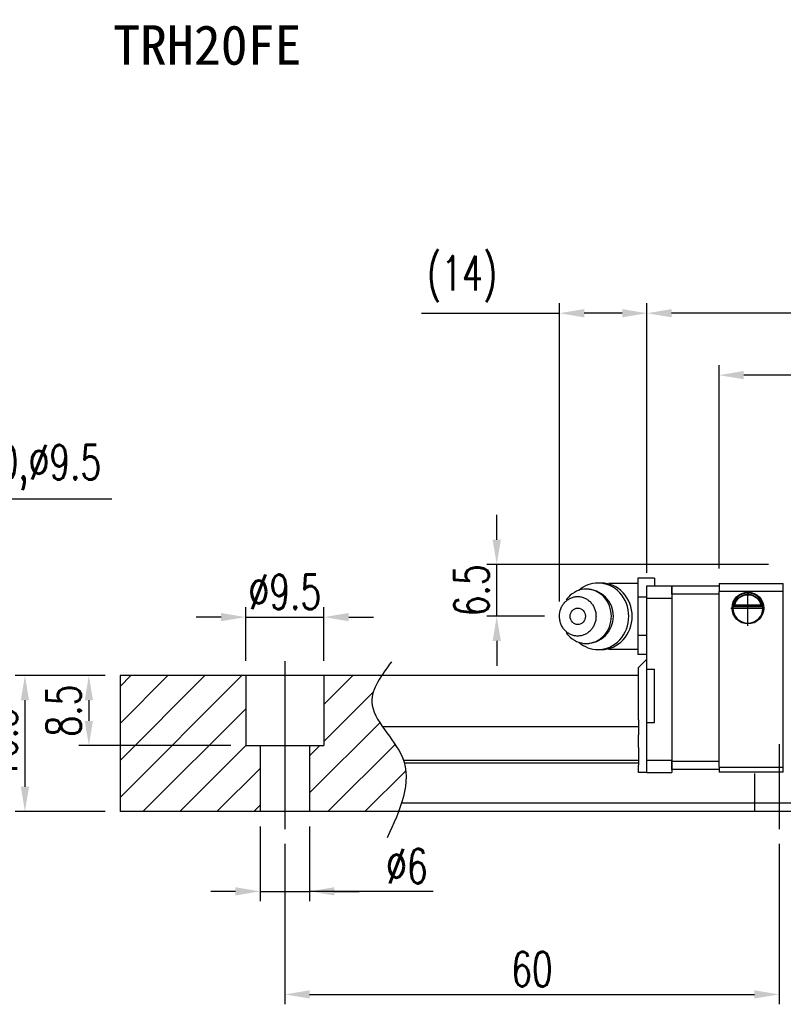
# Model space of a CAD drawing. Header units: millimetres. Extents: x 733 to 1040, y 381 to 501.
# Tile 2 of 51: x 838 to 931, y 381 to 501. Entities that reach past the tile are written whole.
import ezdxf
from ezdxf.enums import TextEntityAlignment as Align

# ---------------------------------------------------------------- set-up
doc = ezdxf.new("R2010")
doc.units = ezdxf.units.MM
doc.header["$LTSCALE"] = 0.15
doc.layers.get('Defpoints').update_dxf_attribs({"linetype": 'CONTINUOUS'})
doc.layers.add('CHA', color=2, linetype='CONTINUOUS')
doc.layers.add('DIM', color=4, linetype='CONTINUOUS')
doc.styles.add('DIM-7', font='SIMPLEX.shx', dxfattribs={"width": 0.7, "bigfont": 'chineset.shx'})
doc.styles.add('T', font='kaiu.ttf')
doc.dimstyles.new('CNS', dxfattribs={"dimtxt": 3.5, "dimasz": 2.5, "dimexe": 1, "dimexo": 1.5, "dimgap": 0.09, "dimtad": 0, "dimdsep": 46, "dimtxsty": 'DIM-7', "dimcen": 0.09, "dimclrd": 1, "dimclre": 1, "dimclrt": 4, "dimadec": 0, "dimazin": 0, "dimtfac": 1, "dimtix": 1, "dimtmove": 2, "dimatfit": 3, "dimfxl": 1, "dimtvp": 0.971429, "dimtolj": 1, "dimarcsym": 0})

# ---------------------------------------------------------------- blocks, each defined once
blk = doc.blocks.new('*D3')
at = {"layer": 'Defpoints', "color": 0, "linetype": 'Continuous', "transparency": 16777216}
for p in [(870.15, 402.52), (930.15, 402.52), (930.15, 382.44)]:
    blk.add_point(p, dxfattribs=at)
at = {"layer": 'DIM', "color": 7, "linetype": 'Continuous', "lineweight": -2, "transparency": 16777216}
for p, q in [((870.15, 400.72), (870.15, 381.24)), ((930.15, 400.72), (930.15, 381.24))]:
    blk.add_line(p, q, dxfattribs=at)
at = {"layer": 'DIM', "color": 0, "linetype": 'Continuous', "lineweight": -2, "transparency": 16777216}
blk.add_line((873.15, 382.44), (927.15, 382.44), dxfattribs=at)
at = {"layer": 'DIM', "color": 0, "linetype": 'Continuous', "transparency": 16777216}
for points in [[(873.15, 382.94), (873.15, 381.94), (870.15, 382.44)], [(927.15, 382.94), (927.15, 381.94), (930.15, 382.44)]]:
    blk.add_solid(points, dxfattribs=at)
at = {"layer": 'DIM', "color": 7, "linetype": 'Continuous', "transparency": 16777216, "insert": (900.15, 385.5), "char_height": 4.2, "attachment_point": 5, "style": 'DIM-7'}
blk.add_mtext('\\A1;60', dxfattribs=at)
blk = doc.blocks.new('*D11')
at = {"layer": 'Defpoints', "color": 0, "linetype": 'Continuous', "transparency": 16777216}
for p in [(867.15, 404.64), (873.15, 404.64), (873.15, 394.95)]:
    blk.add_point(p, dxfattribs=at)
at = {"layer": 'DIM', "color": 7, "linetype": 'Continuous', "lineweight": -2, "transparency": 16777216}
for p, q in [((867.15, 402.84), (867.15, 393.75)), ((873.15, 402.84), (873.15, 393.75))]:
    blk.add_line(p, q, dxfattribs=at)
at = {"layer": 'DIM', "color": 0, "linetype": 'Continuous', "lineweight": -2, "transparency": 16777216}
for p, q in [((864.15, 394.95), (861.15, 394.95)), ((867.15, 394.95), (873.15, 394.95)), ((867.15, 394.95), (873.15, 394.95)), ((888.16, 394.95), (873.15, 394.95)), ((876.15, 394.95), (879.15, 394.95))]:
    blk.add_line(p, q, dxfattribs=at)
at = {"layer": 'DIM', "color": 0, "linetype": 'Continuous', "transparency": 16777216}
for points in [[(864.15, 395.45), (864.15, 394.45), (867.15, 394.95)], [(876.15, 395.45), (876.15, 394.45), (873.15, 394.95)]]:
    blk.add_solid(points, dxfattribs=at)
at = {"layer": 'DIM', "color": 7, "linetype": 'Continuous', "transparency": 16777216, "insert": (884.96, 398.01), "char_height": 4.2, "attachment_point": 5, "style": 'DIM-7'}
blk.add_mtext('\\A1;%%C6', dxfattribs=at)
blk = doc.blocks.new('*D12')
at = {"layer": 'Defpoints', "color": 0, "linetype": 'Continuous', "transparency": 16777216}
for p in [(874.9, 428.24), (865.4, 421.14), (874.9, 421.14)]:
    blk.add_point(p, dxfattribs=at)
at = {"layer": 'DIM', "color": 7, "linetype": 'Continuous', "lineweight": -2, "transparency": 16777216}
for p, q in [((865.4, 422.94), (865.4, 429.44)), ((874.9, 422.94), (874.9, 429.44))]:
    blk.add_line(p, q, dxfattribs=at)
at = {"layer": 'DIM', "color": 0, "linetype": 'Continuous', "lineweight": -2, "transparency": 16777216}
for p, q in [((862.4, 428.24), (859.4, 428.24)), ((865.4, 428.24), (874.9, 428.24)), ((877.9, 428.24), (880.9, 428.24))]:
    blk.add_line(p, q, dxfattribs=at)
at = {"layer": 'DIM', "color": 0, "linetype": 'Continuous', "transparency": 16777216}
for points in [[(862.4, 428.74), (862.4, 427.74), (865.4, 428.24)], [(877.9, 428.74), (877.9, 427.74), (874.9, 428.24)]]:
    blk.add_solid(points, dxfattribs=at)
at = {"layer": 'DIM', "color": 7, "linetype": 'Continuous', "transparency": 16777216, "insert": (870.15, 431.3), "char_height": 4.2, "attachment_point": 5, "style": 'DIM-7'}
blk.add_mtext('\\A1;%%c9.5', dxfattribs=at)
blk = doc.blocks.new('*D13')
at = {"layer": 'Defpoints', "color": 0, "linetype": 'Continuous', "transparency": 16777216}
for p in [(850.15, 421.14), (846.36, 412.64), (865.4, 412.64)]:
    blk.add_point(p, dxfattribs=at)
at = {"layer": 'DIM', "color": 7, "linetype": 'Continuous', "lineweight": -2, "transparency": 16777216}
for p, q in [((848.35, 421.14), (845.16, 421.14)), ((863.6, 412.64), (845.16, 412.64))]:
    blk.add_line(p, q, dxfattribs=at)
at = {"layer": 'DIM', "color": 0, "linetype": 'Continuous', "lineweight": -2, "transparency": 16777216}
blk.add_line((846.36, 418.14), (846.36, 415.64), dxfattribs=at)
at = {"layer": 'DIM', "color": 0, "linetype": 'Continuous', "transparency": 16777216}
for points in [[(845.86, 418.14), (846.86, 418.14), (846.36, 421.14)], [(845.86, 415.64), (846.86, 415.64), (846.36, 412.64)]]:
    blk.add_solid(points, dxfattribs=at)
at = {"layer": 'DIM', "color": 7, "linetype": 'Continuous', "transparency": 16777216, "insert": (843.3, 416.89), "char_height": 4.2, "attachment_point": 5, "rotation": 90, "style": 'DIM-7'}
blk.add_mtext('\\A1;8.5', dxfattribs=at)
blk = doc.blocks.new('*D14')
at = {"layer": 'Defpoints', "color": 0, "linetype": 'Continuous', "transparency": 16777216}
for p in [(850.15, 421.14), (838.6, 404.64), (850.15, 404.64)]:
    blk.add_point(p, dxfattribs=at)
at = {"layer": 'DIM', "color": 7, "linetype": 'Continuous', "lineweight": -2, "transparency": 16777216}
for p, q in [((848.35, 421.14), (837.4, 421.14)), ((848.35, 404.64), (837.4, 404.64))]:
    blk.add_line(p, q, dxfattribs=at)
at = {"layer": 'DIM', "color": 0, "linetype": 'Continuous', "lineweight": -2, "transparency": 16777216}
blk.add_line((838.6, 418.14), (838.6, 407.64), dxfattribs=at)
at = {"layer": 'DIM', "color": 0, "linetype": 'Continuous', "transparency": 16777216}
for points in [[(838.1, 418.14), (839.1, 418.14), (838.6, 421.14)], [(838.1, 407.64), (839.1, 407.64), (838.6, 404.64)]]:
    blk.add_solid(points, dxfattribs=at)
at = {"layer": 'DIM', "color": 7, "linetype": 'Continuous', "transparency": 16777216, "insert": (835.54, 412.89), "char_height": 4.2, "attachment_point": 5, "rotation": 90, "style": 'DIM-7'}
blk.add_mtext('\\A1;16.5', dxfattribs=at)
blk = doc.blocks.new('*D2')
at = {"layer": 'Defpoints', "color": 0, "linetype": 'Continuous', "transparency": 16777216}
for p in [(914.1, 465.13), (914.1, 431.83), (1025.2, 431.83)]:
    blk.add_point(p, dxfattribs=at)
at = {"layer": 'DIM', "color": 7, "linetype": 'Continuous', "lineweight": -2, "transparency": 16777216}
for p, q in [((914.1, 433.63), (914.1, 466.33)), ((1025.2, 433.63), (1025.2, 466.33))]:
    blk.add_line(p, q, dxfattribs=at)
at = {"layer": 'DIM', "color": 0, "linetype": 'Continuous', "lineweight": -2, "transparency": 16777216}
blk.add_line((1022.2, 465.13), (917.1, 465.13), dxfattribs=at)
at = {"layer": 'DIM', "color": 0, "linetype": 'Continuous', "transparency": 16777216}
for points in [[(917.1, 465.63), (917.1, 464.63), (914.1, 465.13)], [(1022.2, 465.63), (1022.2, 464.63), (1025.2, 465.13)]]:
    blk.add_solid(points, dxfattribs=at)
at = {"layer": 'DIM', "color": 7, "linetype": 'Continuous', "transparency": 16777216, "insert": (969.65, 468.19), "char_height": 4.2, "attachment_point": 5, "style": 'DIM-7'}
blk.add_mtext('\\A1;111.1', dxfattribs=at)
blk = doc.blocks.new('*D23')
at = {"layer": 'Defpoints', "color": 0, "linetype": 'Continuous', "transparency": 16777216}
for p in [(895.87, 434.64), (930.65, 434.64), (903.48, 428.34)]:
    blk.add_point(p, dxfattribs=at)
at = {"layer": 'DIM', "color": 0, "linetype": 'Continuous', "lineweight": -2, "transparency": 16777216}
for p, q in [((895.87, 437.64), (895.87, 440.64)), ((895.87, 428.34), (895.87, 434.64)), ((895.87, 425.34), (895.87, 422.34))]:
    blk.add_line(p, q, dxfattribs=at)
at = {"layer": 'DIM', "color": 7, "linetype": 'Continuous', "lineweight": -2, "transparency": 16777216}
for p, q in [((928.85, 434.64), (894.67, 434.64)), ((901.68, 428.34), (894.67, 428.34))]:
    blk.add_line(p, q, dxfattribs=at)
at = {"layer": 'DIM', "color": 0, "linetype": 'Continuous', "transparency": 16777216}
for points in [[(895.37, 437.64), (896.37, 437.64), (895.87, 434.64)], [(895.37, 425.34), (896.37, 425.34), (895.87, 428.34)]]:
    blk.add_solid(points, dxfattribs=at)
at = {"layer": 'DIM', "color": 7, "linetype": 'Continuous', "transparency": 16777216, "insert": (892.81, 431.49), "char_height": 4.2, "attachment_point": 5, "rotation": 90, "style": 'DIM-7'}
blk.add_mtext('\\A1;6.5', dxfattribs=at)
blk = doc.blocks.new('*D24')
at = {"layer": 'Defpoints', "color": 0, "linetype": 'Continuous', "transparency": 16777216}
for p in [(903.48, 465.13), (914.1, 434.64), (903.48, 428.34)]:
    blk.add_point(p, dxfattribs=at)
at = {"layer": 'DIM', "color": 7, "linetype": 'Continuous', "lineweight": -2, "transparency": 16777216}
for p, q in [((903.48, 430.14), (903.48, 466.33)), ((914.1, 436.44), (914.1, 466.33))]:
    blk.add_line(p, q, dxfattribs=at)
at = {"layer": 'DIM', "color": 0, "linetype": 'Continuous', "lineweight": -2, "transparency": 16777216}
for p, q in [((886.72, 465.13), (903.48, 465.13)), ((911.1, 465.13), (906.48, 465.13))]:
    blk.add_line(p, q, dxfattribs=at)
at = {"layer": 'DIM', "color": 0, "linetype": 'Continuous', "transparency": 16777216}
for points in [[(906.48, 465.63), (906.48, 464.63), (903.48, 465.13)], [(911.1, 465.63), (911.1, 464.63), (914.1, 465.13)]]:
    blk.add_solid(points, dxfattribs=at)
at = {"layer": 'DIM', "color": 7, "linetype": 'Continuous', "transparency": 16777216, "insert": (891.67, 469.29), "char_height": 4.2, "attachment_point": 5, "style": 'DIM-7'}
blk.add_mtext('\\A1;(14)', dxfattribs=at)
blk = doc.blocks.new('*D25')
at = {"layer": 'Defpoints', "color": 0, "linetype": 'Continuous', "transparency": 16777216}
for p in [(922.85, 457.61), (922.85, 432.34), (1016.45, 432.19)]:
    blk.add_point(p, dxfattribs=at)
at = {"layer": 'DIM', "color": 7, "linetype": 'Continuous', "lineweight": -2, "transparency": 16777216}
for p, q in [((922.85, 434.14), (922.85, 458.81)), ((1016.45, 433.99), (1016.45, 458.81))]:
    blk.add_line(p, q, dxfattribs=at)
at = {"layer": 'DIM', "color": 0, "linetype": 'Continuous', "lineweight": -2, "transparency": 16777216}
blk.add_line((1013.45, 457.61), (925.85, 457.61), dxfattribs=at)
at = {"layer": 'DIM', "color": 0, "linetype": 'Continuous', "transparency": 16777216}
for points in [[(925.85, 458.11), (925.85, 457.11), (922.85, 457.61)], [(1013.45, 458.11), (1013.45, 457.11), (1016.45, 457.61)]]:
    blk.add_solid(points, dxfattribs=at)
at = {"layer": 'DIM', "color": 7, "linetype": 'Continuous', "transparency": 16777216, "insert": (969.65, 460.67), "char_height": 4.2, "attachment_point": 5, "style": 'DIM-7'}
blk.add_mtext('\\A1;93.6', dxfattribs=at)

msp = doc.modelspace()

# ---------------------------------------------------------------- hatches: boundary and pattern name
at = {"layer": 'DIM', "linetype": 'Continuous'}
h = msp.add_hatch(dxfattribs=at)
h.set_pattern_fill('ANSI31', style=0)
h.set_pattern_definition([(45, (156.9114, 85.793), (-2.245064, 2.245064), [])])
h.paths.add_polyline_path([(850.151, 421.137), (850.151, 420.964), (850.151, 419.45), (850.151, 419.253), (850.151, 417.727), (850.151, 417.53), (850.151, 415.582), (850.151, 415.422), (850.151, 415.281), (850.151, 414.936), (850.151, 410.837), (850.151, 410.493), (850.151, 408.71), (850.151, 408.533), (850.151, 405.637), (850.151, 404.637), (867.151, 404.637), (867.151, 412.637), (865.401, 412.637), (865.401, 421.137)])
edge = h.paths.add_edge_path()
edge.add_line((874.901, 412.637), (873.151, 412.637))
edge.add_line((873.151, 412.637), (873.151, 404.637))
edge.add_line((873.151, 404.637), (883.951, 404.637))
edge.add_spline(control_points=[(883.951, 404.637), (884.818, 406.913), (885.781, 411.661), (879.569, 416.687), (881.187, 420.058), (881.89, 421.137)], knot_values=[1.8606491, 1.8606491, 1.8606491, 1.8606491, 8.6489825, 16.3308189, 19.9026155, 19.9026155, 19.9026155, 19.9026155], degree=3, periodic=0)
edge.add_line((881.89, 421.137), (874.901, 421.137))
edge.add_line((874.901, 421.137), (874.901, 412.637))

# ---------------------------------------------------------------- linework, layer by layer
at = {"layer": 'DIM', "color": 7, "linetype": 'Continuous'}
for p, q in [((915.001, 432.955), (913.001, 432.955)), ((913.001, 432.955), (913.001, 431.801)), ((915.001, 432.955), (915.001, 432.037)), ((908.573, 432.378), (908.158, 432.378)), ((913.001, 432.337), (909.701, 432.337)), ((913.001, 431.801), (913.001, 430.646)), ((914.101, 430.537), (914.101, 432.037)), ((914.101, 432.037), (917.101, 432.037)), ((917.101, 432.037), (922.851, 432.037)), ((917.101, 431.037), (917.101, 432.037)), ((917.101, 432.037), (917.101, 430.537)), ((922.851, 432.337), (922.851, 431.337)), ((922.851, 432.337), (930.651, 432.337)), ((930.651, 410.437), (930.651, 432.337)), ((914.101, 430.646), (913.001, 430.646)), ((913.001, 430.646), (913.001, 428.337)), ((914.101, 430.537), (917.101, 430.537)), ((914.101, 421.94), (914.101, 430.537)), ((922.851, 431.037), (917.101, 431.037)), ((917.101, 431.037), (917.101, 410.737)), ((917.101, 431.037), (917.101, 430.537)), ((917.101, 430.537), (917.101, 410.887)), ((917.101, 430.537), (917.101, 410.887)), ((930.651, 431.337), (922.851, 431.337)), ((922.851, 410.037), (922.851, 431.337)), ((926.351, 427.166), (926.351, 431.337)), ((924.288, 429.337), (928.351, 429.337)), ((928.17, 429.487), (924.532, 429.487)), ((928.047, 429.596), (924.656, 429.596)), ((927.938, 429.687), (924.764, 429.687)), ((913.001, 428.337), (913.001, 426.027)), ((914.101, 426.027), (913.001, 426.027)), ((913.001, 426.027), (913.001, 424.872)), ((930.651, 426.337), (930.651, 426.637)), ((909.701, 424.337), (913.001, 424.337)), ((913.001, 424.872), (913.001, 423.718)), ((908.158, 424.295), (908.573, 424.295)), ((914.101, 423.718), (913.001, 423.718)), ((913.091, 422.127), (914.101, 423.137)), ((870.151, 422.889), (870.151, 402.518)), ((913.091, 421.828), (913.091, 422.127)), ((914.101, 415.44), (914.101, 421.94)), ((914.101, 421.94), (915.001, 421.94)), ((915.001, 415.44), (915.001, 421.94)), ((850.151, 421.137), (850.151, 420.964)), ((913.091, 421.137), (850.151, 421.137)), ((850.151, 420.967), (850.151, 419.45)), ((865.401, 421.137), (865.401, 412.637)), ((874.901, 421.137), (874.901, 412.637)), ((913.091, 420.145), (913.091, 421.828)), ((913.091, 419.454), (913.091, 420.145)), ((850.151, 419.45), (850.151, 419.253)), ((850.151, 419.253), (850.151, 417.727)), ((913.091, 417.927), (913.091, 419.454)), ((850.151, 417.727), (850.151, 417.53)), ((850.151, 417.53), (850.151, 415.582)), ((913.091, 417.325), (913.091, 417.927)), ((913.091, 415.787), (913.091, 417.325)), ((850.151, 415.582), (850.151, 415.422)), ((850.151, 415.422), (850.151, 415.281)), ((850.151, 415.281), (850.151, 414.936)), ((850.151, 414.936), (850.151, 410.837)), ((913.091, 414.936), (882.003, 414.936)), ((913.091, 415.787), (913.091, 413.958)), ((914.101, 415.44), (915.001, 415.44)), ((914.101, 410.887), (914.101, 415.44)), ((913.091, 412.411), (913.091, 413.958)), ((865.401, 412.637), (874.901, 412.637)), ((867.151, 412.637), (867.151, 404.637)), ((873.151, 412.637), (873.151, 404.637)), ((913.091, 412.411), (913.091, 410.282)), ((930.151, 412.823), (930.151, 402.518)), ((850.151, 410.837), (850.151, 410.493)), ((850.151, 410.493), (850.151, 408.71)), ((913.091, 410.837), (884.553, 410.837)), ((913.091, 410.493), (884.657, 410.493)), ((913.091, 409.387), (913.091, 410.282)), ((914.101, 409.387), (914.101, 410.887)), ((914.101, 410.887), (917.101, 410.887)), ((917.101, 410.887), (917.101, 410.736)), ((917.101, 410.887), (917.101, 409.387)), ((917.101, 409.737), (917.101, 410.737)), ((917.101, 410.737), (922.851, 410.737)), ((922.851, 410.037), (922.851, 409.437)), ((922.851, 410.037), (930.651, 410.037)), ((930.651, 409.437), (930.651, 410.437)), ((914.101, 409.387), (913.091, 409.387)), ((914.101, 409.387), (917.101, 409.387)), ((922.851, 409.737), (917.101, 409.737)), ((917.101, 409.362), (917.101, 409.387)), ((930.651, 409.437), (922.851, 409.437)), ((927.151, 409.237), (927.151, 404.637)), ((850.151, 408.71), (850.151, 408.533)), ((850.151, 408.533), (850.151, 405.637)), ((850.151, 405.637), (850.151, 404.637)), ((1039.151, 405.637), (884.303, 405.637)), ((1039.151, 404.637), (850.151, 404.637))]:
    msp.add_line(p, q, dxfattribs=at)
for centre, radius, start, end in [((906.735, 428.337), 3.3, 270, 89.84908), ((909.701, 428.337), 4, 89.99998, 93.25686), ((926.351, 429.337), 1.825, 0, 180), ((926.351, 429.337), 1.825, 180, 0), ((909.701, 428.337), 4, 266.21721, 270.00002)]:
    msp.add_arc(centre, radius, start, end, dxfattribs=at)
at = {"layer": 'DIM', "color": 7, "linetype": 'Continuous', "extrusion": (0, 0, -1)}
for radius, start, end in [(1.925, 0, 180), (1.625, 12.43848, 167.56152), (1.925, 180, 0)]:
    msp.add_arc((-926.351, 429.337), radius, start, end, dxfattribs=at)
at = {"layer": 'DIM', "color": 7, "linetype": 'Continuous'}
msp.add_ellipse((905.701, 428.337), major_axis=(0, -1), ratio=0.9238797, dxfattribs=at)
for points, knots in [([(904.282, 426.378), (904.372, 426.245), (904.471, 426.12), (905.143, 425.392), (905.936, 425.037), (907.533, 425.037), (908.326, 425.392), (909.455, 426.614), (909.783, 427.473), (909.783, 429.2), (909.455, 430.059), (908.326, 431.281), (907.533, 431.637), (905.936, 431.637), (905.143, 431.281), (904.471, 430.553), (904.372, 430.428), (904.282, 430.295)], [0, 0, 0, 0, 0.0298911, 0.0298911, 0.1865941, 0.1865941, 0.343297, 0.343297, 0.5, 0.5, 0.656703, 0.656703, 0.8134059, 0.8134059, 0.9701089, 0.9701089, 1, 1, 1, 1]), ([(905.82, 425.187), (906.478, 424.619), (907.316, 424.295), (909.136, 424.295), (910.107, 424.731), (911.49, 426.227), (911.892, 427.279), (911.892, 429.395), (911.49, 430.446), (910.107, 431.942), (909.136, 432.378), (907.316, 432.378), (906.478, 432.054), (905.82, 431.486)], [0, 0, 0, 0, 0.150594, 0.150594, 0.325297, 0.325297, 0.5, 0.5, 0.674703, 0.674703, 0.849406, 0.849406, 1, 1, 1, 1]), ([(908.573, 424.295), (909.55, 424.295), (910.522, 424.731), (911.904, 426.227), (912.307, 427.279), (912.307, 429.395), (911.904, 430.446), (910.522, 431.942), (909.551, 432.378), (908.573, 432.378)], [0, 0, 0, 0, 0.2500078, 0.2500078, 0.5000156, 0.5000156, 0.7500235, 0.7500235, 1, 1, 1, 1]), ([(903.484, 428.337), (903.484, 428.179), (903.513, 427.865), (903.64, 427.412), (903.846, 426.995), (904.123, 426.629), (904.461, 426.328), (904.847, 426.105), (905.266, 425.967), (905.701, 425.921), (906.137, 425.967), (906.555, 426.105), (906.941, 426.328), (907.279, 426.629), (907.557, 426.995), (907.763, 427.412), (907.89, 427.865), (907.933, 428.337), (907.89, 428.808), (907.763, 429.261), (907.557, 429.679), (907.279, 430.045), (906.941, 430.345), (906.555, 430.568), (906.137, 430.706), (905.701, 430.752), (905.266, 430.706), (904.847, 430.568), (904.461, 430.345), (904.123, 430.045), (903.846, 429.678), (903.571, 429.124), (903.484, 428.65), (903.484, 428.337)], [0, 0, 0, 0, 0.0312594, 0.0625188, 0.0937782, 0.1250376, 0.156297, 0.1875564, 0.2188159, 0.2500753, 0.2813347, 0.3125941, 0.3438535, 0.3751129, 0.4063723, 0.4376317, 0.4688911, 0.5001505, 0.5314099, 0.5626693, 0.5939287, 0.6251882, 0.6564476, 0.687707, 0.7189664, 0.7502258, 0.7814852, 0.8127446, 0.844004, 0.8752634, 0.9065228, 0.9377822, 1, 1, 1, 1]), ([(924.656, 429.596), (924.673, 429.647), (924.694, 429.716), (924.753, 429.874), (924.792, 429.965), (924.889, 430.15), (924.949, 430.245), (925.075, 430.409), (925.139, 430.48), (925.209, 430.546)], [0, 0, 0, 0, 0.2631571, 0.2631571, 0.5266864, 0.5266864, 0.7846993, 0.7846993, 1, 1, 1, 1]), ([(925.209, 430.546), (925.339, 430.669), (925.49, 430.773), (925.81, 430.926), (925.985, 430.977), (926.341, 431.02), (926.528, 431.01), (926.863, 430.934), (927.018, 430.874), (927.28, 430.725), (927.393, 430.641), (927.494, 430.546)], [0, 0, 0, 0, 0.2131657, 0.2131657, 0.4253856, 0.4253856, 0.6411756, 0.6411756, 0.8357151, 0.8357151, 1, 1, 1, 1]), ([(927.494, 430.546), (927.591, 430.454), (927.679, 430.349), (927.825, 430.134), (927.885, 430.02), (927.968, 429.829), (927.997, 429.746), (928.03, 429.649), (928.039, 429.621), (928.047, 429.596)], [0, 0, 0, 0, 0.3035317, 0.3035317, 0.6101718, 0.6101718, 0.8758477, 0.8758477, 1, 1, 1, 1]), ([(883.092, 422.826), (881.872, 421.18), (878.928, 417.205), (886.867, 410.782), (884.116, 404.81), (882.563, 401.442)], [0, 0, 0, 0, 5.4324458, 13.1142821, 23.0560081, 23.0560081, 23.0560081, 23.0560081])]:
    msp.add_open_spline(points, degree=3, knots=knots, dxfattribs=at)
for points in [[(924.764, 429.687), (924.728, 429.657), (924.692, 429.627), (924.656, 429.596)], [(928.047, 429.596), (928.01, 429.627), (927.974, 429.657), (927.938, 429.687)]]:
    msp.add_open_spline(points, degree=3, dxfattribs=at)

# ---------------------------------------------------------------- texts
at = {"layer": 'CHA', "color": 7, "style": 'T'}
msp.add_text('TRH20FE', height=4.8, dxfattribs=at).set_placement((860.738, 497.654), align=Align.MIDDLE)
at = {"layer": 'DIM', "color": 7, "linetype": 'Continuous', "insert": (822.412, 443.54), "char_height": 4.2, "attachment_point": 7, "style": 'DIM-7'}
msp.add_mtext('\\A1;M6dp10,%%C9.5', dxfattribs=at)

# ---------------------------------------------------------------- dimensions: what is measured, and where the dimension line sits
at = {"layer": 'DIM', "color": 7, "linetype": 'Continuous'}
for base, p1, p2, text, picture, middle in [((903.484, 465.134), (914.101, 434.636), (903.484, 428.337), '(14)', '*D24', (891.67, 465.134)), ((873.151, 394.948), (867.151, 404.637), (873.151, 404.637), '%%C<>', '*D11', (884.96, 398.008))]:
    dim = msp.add_linear_dim(base=base, p1=p1, p2=p2, text=text, dimstyle='CNS', override={"dimscale": 1.2, "dimgap": 0.8, "dimtad": 1, "dimclrd": 0, "dimclre": 7, "dimclrt": 7, "dimadec": 2, "dimazin": 2, "dimtm": 1e-09, "dimtfac": 0.6, "dimtmove": 1, "dimarcsym": 1}, dxfattribs=at)
    dim.commit()
    dim.dimension.update_dxf_attribs({"geometry": picture, "text_midpoint": middle, "dimtype": 160})
for base, p1, p2, picture, middle in [((914.101, 465.134), (1025.201, 431.829), (914.101, 431.829), '*D2', (969.651, 468.194)), ((922.851, 457.615), (1016.451, 432.187), (922.851, 432.337), '*D25', (969.651, 460.675)), ((930.151, 382.437), (870.151, 402.518), (930.151, 402.518), '*D3', (900.151, 385.497))]:
    dim = msp.add_linear_dim(base=base, p1=p1, p2=p2, dimstyle='CNS', override={"dimscale": 1.2, "dimgap": 0.8, "dimtad": 1, "dimclrd": 0, "dimclre": 7, "dimclrt": 7, "dimadec": 2, "dimazin": 2, "dimtm": 1e-09, "dimtfac": 0.6, "dimtmove": 1, "dimarcsym": 1}, dxfattribs=at)
    dim.commit()
    dim.dimension.update_dxf_attribs({"geometry": picture, "text_midpoint": middle})
dim = msp.add_linear_dim(base=(895.874, 434.636), p1=(903.484, 428.337), p2=(930.651, 434.636), angle=90, text='6.5', dimstyle='CNS', override={"dimscale": 1.2, "dimgap": 0.8, "dimtad": 1, "dimclrd": 0, "dimclre": 7, "dimclrt": 7, "dimadec": 2, "dimazin": 2, "dimtm": 1e-09, "dimtfac": 0.6, "dimtmove": 1, "dimarcsym": 1}, dxfattribs=at)
dim.commit()
dim.dimension.update_dxf_attribs({"geometry": '*D23', "text_midpoint": (892.814, 431.487)})
dim = msp.add_linear_dim(base=(874.901, 428.236), p1=(865.401, 421.137), p2=(874.901, 421.137), text='%%c<>', dimstyle='CNS', override={"dimscale": 1.2, "dimgap": 0.8, "dimtad": 1, "dimclrd": 0, "dimclre": 7, "dimclrt": 7, "dimadec": 2, "dimazin": 2, "dimtm": 1e-09, "dimtfac": 0.6, "dimtmove": 1, "dimarcsym": 1}, dxfattribs=at)
dim.commit()
dim.dimension.update_dxf_attribs({"geometry": '*D12', "text_midpoint": (870.151, 431.296)})
for base, p2, picture, middle in [((838.604, 404.637), (850.151, 404.637), '*D14', (835.544, 412.887)), ((846.364, 412.637), (865.401, 412.637), '*D13', (843.304, 416.887))]:
    dim = msp.add_linear_dim(base=base, p1=(850.151, 421.137), p2=p2, angle=90, dimstyle='CNS', override={"dimscale": 1.2, "dimgap": 0.8, "dimtad": 1, "dimclrd": 0, "dimclre": 7, "dimclrt": 7, "dimadec": 2, "dimazin": 2, "dimtm": 1e-09, "dimtfac": 0.6, "dimtmove": 1, "dimarcsym": 1}, dxfattribs=at)
    dim.commit()
    dim.dimension.update_dxf_attribs({"geometry": picture, "text_midpoint": middle})

# ---------------------------------------------------------------- leaders
at = {"layer": 'DIM', "color": 7, "linetype": 'Continuous', "annotation_type": 0, "has_hookline": 1, "hookline_direction": 0, "text_width": 26.74}
msp.add_leader([(811.772, 434.637), (818.452, 442.58), (821.452, 442.58)], dimstyle='CNS', override={"dimscale": 1.2, "dimgap": 0.8, "dimtad": 1, "dimclrd": 0, "dimclre": 7, "dimclrt": 7, "dimadec": 2, "dimazin": 2, "dimtm": 1e-09, "dimtfac": 0.6, "dimtmove": 1, "dimarcsym": 1}, dxfattribs=at)

doc.saveas('drawing.dxf')
